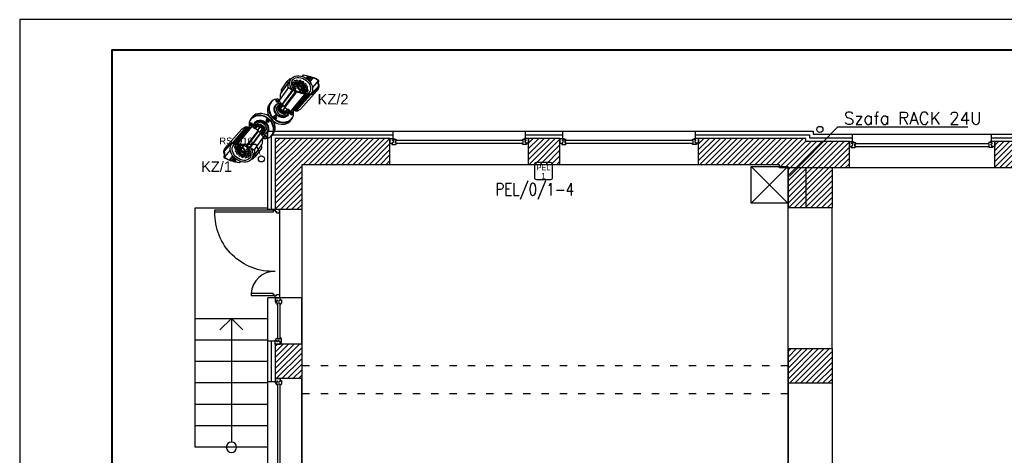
# Model space of a CAD drawing. Header units: millimetres. Extents: x 22250 to 51280, y -5012 to 7692.
# Tile 131 of 182: x 44484 to 46090, y 2975 to 3686. Entities that reach past the tile are written whole.
import ezdxf
from ezdxf import colors
from ezdxf.entities.mleader import LeaderData, LeaderLine
from ezdxf.enums import TextEntityAlignment as Align
from ezdxf.math import Vec2, Vec3

# ---------------------------------------------------------------- set-up
doc = ezdxf.new("R2010")
doc.units = ezdxf.units.MM
doc.linetypes.add('ACAD_ISO03W100', pattern=[30, 12, -18])
for name, color, linetype in [('00 CCTV IP - MIWI', 10, 'Continuous'), ('AA OPISY', 40, 'Continuous'), ('E_Elektryka', 1, 'Continuous'), ('E_Gniazda', 1, 'Continuous'), ('E_podklad', 252, 'Continuous'), ('el - r opisy', 100, 'Continuous'), ('IE_gniazda_PEL', 94, 'Continuous')]:
    doc.layers.add(name, color=color, linetype=linetype)
doc.layers.add('E_CCTV', color=3, linetype='Continuous', lineweight=40)
doc.styles.add('ARIAL', font='arial.ttf')
doc.styles.add('CP_TXTCON', font='ROMANS.SHX', dxfattribs={"width": 0.8})
doc.styles.get("Standard").update_dxf_attribs({"font": 'arial.ttf'})
doc.linetypes.add('BATTING', pattern='A,0.0001,-0.1,[134,ltypeshp.shx,S=0.1,R=0,X=-0.1,Y=0],-0.2,[134,ltypeshp.shx,S=0.1,R=180,X=0.1,Y=0],-0.1', length=0.4001)

# ---------------------------------------------------------------- blocks, each defined once
blk = doc.blocks.new('*U200')
at = {"color": 144}
for p, q in [((-37, 0), (-37, -8)), ((-37, 0), (-30.3, 0)), ((-37, 0), (-37, -8)), ((-30.3, 0), (-29.7, -1.6)), ((193.3, 0), (192.7, -1.6)), ((200, 0), (193.3, 0)), ((200, 0), (200, -8)), ((-37, -8), (-33.8, -8)), ((-33.8, -8), (-33.8, -9.9)), ((-33.8, -8), (-32.4, -8)), ((-33.8, -9.9), (-27.9, -9.9)), ((-32.8, -2.4), (-29.7, -1.6)), ((-32.8, -3.7), (-32.8, -2.4)), ((-31.4, -3.7), (-32.8, -3.7)), ((-32.4, -8), (-32.4, -6.1)), ((-32.4, -6.1), (-31.4, -6.1)), ((-31.4, -6.1), (-31.4, -3.7)), ((-29.7, -1.6), (-28.9, -1.6)), ((-28.9, -1.6), (-29, -1)), ((-28.2, -8), (-28.2, -3.7)), ((-28.2, -3.7), (-26.6, -3.7)), ((-26.7, -8), (-28.2, -8)), ((-26.7, -9), (-26.7, -8)), ((191.2, -3.7), (189.6, -3.7)), ((189.7, -9), (189.7, -8)), ((189.7, -8), (191.2, -8)), ((196.8, -9.9), (190.9, -9.9)), ((191.2, -8), (191.2, -3.7)), ((191.9, -1.6), (192, -1)), ((192.7, -1.6), (191.9, -1.6)), ((195.8, -2.4), (192.7, -1.6)), ((194.4, -6.1), (194.4, -3.7)), ((194.4, -3.7), (195.8, -3.7)), ((195.4, -6.1), (194.4, -6.1)), ((195.4, -8), (195.4, -6.1)), ((196.8, -8), (195.4, -8)), ((195.8, -3.7), (195.8, -2.4)), ((200, -8), (196.8, -8)), ((196.8, -8), (196.8, -9.9))]:
    blk.add_line(p, q, dxfattribs=at)
blk.add_lwpolyline([(-28.2, -3.7), (191.2, -3.7), (191.2, -8), (-28.2, -8)], close=True, dxfattribs=at)
for centre, radius, start, end in [((-29.1, -3.5), 2.51, 356.8105, 86.8105), ((-28, -8.4), 1.5, 273.3553, 335.6854), ((192.1, -3.5), 2.51, 93.1895, 183.1895), ((191, -8.4), 1.5, 204.3146, 266.6447)]:
    blk.add_arc(centre, radius, start, end, dxfattribs=at)
blk = doc.blocks.new('*U201')
at = {"color": 144}
for p, q in [((-26, 0), (-26, -8)), ((-26, 0), (-19.4, 0)), ((-26, 0), (-26, -8)), ((-19.4, 0), (-18.8, -1.6)), ((193.3, 0), (192.7, -1.6)), ((200, 0), (193.3, 0)), ((200, 0), (200, -8)), ((-26, -8), (-22.8, -8)), ((-22.8, -8), (-22.8, -9.9)), ((-22.8, -8), (-21.4, -8)), ((-22.8, -9.9), (-17, -9.9)), ((-21.8, -2.4), (-18.8, -1.6)), ((-21.8, -3.7), (-21.8, -2.4)), ((-20.4, -3.7), (-21.8, -3.7)), ((-21.4, -8), (-21.4, -6.1)), ((-21.4, -6.1), (-20.4, -6.1)), ((-20.4, -6.1), (-20.4, -3.7)), ((-18.8, -1.6), (-17.9, -1.6)), ((-17.9, -1.6), (-18, -1)), ((-17.3, -8), (-17.3, -3.7)), ((-17.3, -3.7), (-15.7, -3.7)), ((-15.7, -8), (-17.3, -8)), ((-15.7, -9), (-15.7, -8)), ((191.2, -3.7), (189.6, -3.7)), ((189.7, -9), (189.7, -8)), ((189.7, -8), (191.2, -8)), ((196.8, -9.9), (190.9, -9.9)), ((191.2, -8), (191.2, -3.7)), ((191.9, -1.6), (192, -1)), ((192.7, -1.6), (191.9, -1.6)), ((195.8, -2.4), (192.7, -1.6)), ((194.4, -6.1), (194.4, -3.7)), ((194.4, -3.7), (195.8, -3.7)), ((195.4, -6.1), (194.4, -6.1)), ((195.4, -8), (195.4, -6.1)), ((196.8, -8), (195.4, -8)), ((195.8, -3.7), (195.8, -2.4)), ((200, -8), (196.8, -8)), ((196.8, -8), (196.8, -9.9))]:
    blk.add_line(p, q, dxfattribs=at)
blk.add_lwpolyline([(-17.3, -3.7), (191.2, -3.7), (191.2, -8), (-17.3, -8)], close=True, dxfattribs=at)
for centre, radius, start, end in [((-18.2, -3.5), 2.51, 356.8105, 86.8105), ((-17.1, -8.4), 1.5, 273.3553, 335.6854), ((192.1, -3.5), 2.51, 93.1895, 183.1895), ((191, -8.4), 1.5, 204.3146, 266.6447)]:
    blk.add_arc(centre, radius, start, end, dxfattribs=at)
blk = doc.blocks.new('*U202')
at = {"color": 144}
for p, q in [((-26, 0), (-26, -8)), ((-26, 0), (-19.3, 0)), ((-26, 0), (-26, -8)), ((-19.3, 0), (-18.7, -1.6)), ((193.3, 0), (192.7, -1.6)), ((200, 0), (193.3, 0)), ((200, 0), (200, -8)), ((-26, -8), (-22.8, -8)), ((-22.8, -8), (-22.8, -9.9)), ((-22.8, -8), (-21.4, -8)), ((-22.8, -9.9), (-16.9, -9.9)), ((-21.8, -2.4), (-18.7, -1.6)), ((-21.8, -3.7), (-21.8, -2.4)), ((-20.4, -3.7), (-21.8, -3.7)), ((-21.4, -8), (-21.4, -6.1)), ((-21.4, -6.1), (-20.4, -6.1)), ((-20.4, -6.1), (-20.4, -3.7)), ((-18.7, -1.6), (-17.9, -1.6)), ((-17.9, -1.6), (-18, -1)), ((-17.2, -8), (-17.2, -3.7)), ((-17.2, -3.7), (-15.6, -3.7)), ((-15.7, -8), (-17.2, -8)), ((-15.7, -9), (-15.7, -8)), ((191.2, -3.7), (189.6, -3.7)), ((189.7, -9), (189.7, -8)), ((189.7, -8), (191.2, -8)), ((196.8, -9.9), (190.9, -9.9)), ((191.2, -8), (191.2, -3.7)), ((191.9, -1.6), (192, -1)), ((192.7, -1.6), (191.9, -1.6)), ((195.8, -2.4), (192.7, -1.6)), ((194.4, -6.1), (194.4, -3.7)), ((194.4, -3.7), (195.8, -3.7)), ((195.4, -6.1), (194.4, -6.1)), ((195.4, -8), (195.4, -6.1)), ((196.8, -8), (195.4, -8)), ((195.8, -3.7), (195.8, -2.4)), ((200, -8), (196.8, -8)), ((196.8, -8), (196.8, -9.9))]:
    blk.add_line(p, q, dxfattribs=at)
blk.add_lwpolyline([(-17.2, -3.7), (191.2, -3.7), (191.2, -8), (-17.2, -8)], close=True, dxfattribs=at)
for centre, radius, start, end in [((-18.1, -3.5), 2.51, 356.8105, 86.8105), ((-17, -8.4), 1.5, 273.3553, 335.6854), ((192.1, -3.5), 2.51, 93.1895, 183.1895), ((191, -8.4), 1.5, 204.3146, 266.6447)]:
    blk.add_arc(centre, radius, start, end, dxfattribs=at)
blk = doc.blocks.new('*U204')
at = {"color": 144}
for p, q in [((118, 0), (118, -8)), ((118, 0), (124.7, 0)), ((118, 0), (118, -8)), ((124.7, 0), (125.3, -1.6)), ((187.3, 0), (186.7, -1.6)), ((194, 0), (187.3, 0)), ((194, 0), (194, -8)), ((118, -8), (121.2, -8)), ((121.2, -8), (121.2, -9.9)), ((121.2, -8), (122.6, -8)), ((121.2, -9.9), (127.1, -9.9)), ((122.2, -2.4), (125.3, -1.6)), ((122.2, -3.7), (122.2, -2.4)), ((123.6, -3.7), (122.2, -3.7)), ((122.6, -8), (122.6, -6.1)), ((122.6, -6.1), (123.6, -6.1)), ((123.6, -6.1), (123.6, -3.7)), ((125.3, -1.6), (126.1, -1.6)), ((126.1, -1.6), (126, -1)), ((126.8, -8), (126.8, -3.7)), ((126.8, -3.7), (128.4, -3.7)), ((128.3, -8), (126.8, -8)), ((128.3, -9), (128.3, -8)), ((185.2, -3.7), (183.6, -3.7)), ((183.7, -9), (183.7, -8)), ((183.7, -8), (185.2, -8)), ((190.8, -9.9), (184.9, -9.9)), ((185.2, -8), (185.2, -3.7)), ((185.9, -1.6), (186, -1)), ((186.7, -1.6), (185.9, -1.6)), ((189.8, -2.4), (186.7, -1.6)), ((188.4, -6.1), (188.4, -3.7)), ((188.4, -3.7), (189.8, -3.7)), ((189.4, -6.1), (188.4, -6.1)), ((189.4, -8), (189.4, -6.1)), ((190.8, -8), (189.4, -8)), ((189.8, -3.7), (189.8, -2.4)), ((194, -8), (190.8, -8)), ((190.8, -8), (190.8, -9.9))]:
    blk.add_line(p, q, dxfattribs=at)
blk.add_lwpolyline([(126.8, -3.7), (185.2, -3.7), (185.2, -8), (126.8, -8)], close=True, dxfattribs=at)
for centre, radius, start, end in [((125.9, -3.5), 2.51, 356.8105, 86.8105), ((127, -8.4), 1.5, 273.3553, 335.6854), ((186.1, -3.5), 2.51, 93.1895, 183.1895), ((185, -8.4), 1.5, 204.3146, 266.6447)]:
    blk.add_arc(centre, radius, start, end, dxfattribs=at)
blk = doc.blocks.new('*U205')
at = {"color": 144}
for p, q in [((-26, 0), (-26, -8)), ((-26, 0), (-19.3, 0)), ((-26, 0), (-26, -8)), ((-19.3, 0), (-18.7, -1.6)), ((199.3, 0), (198.7, -1.6)), ((206, 0), (199.3, 0)), ((206, 0), (206, -8)), ((-26, -8), (-22.8, -8)), ((-22.8, -8), (-22.8, -9.9)), ((-22.8, -8), (-21.4, -8)), ((-22.8, -9.9), (-16.9, -9.9)), ((-21.8, -2.4), (-18.7, -1.6)), ((-21.8, -3.7), (-21.8, -2.4)), ((-20.4, -3.7), (-21.8, -3.7)), ((-21.4, -8), (-21.4, -6.1)), ((-21.4, -6.1), (-20.4, -6.1)), ((-20.4, -6.1), (-20.4, -3.7)), ((-18.7, -1.6), (-17.9, -1.6)), ((-17.9, -1.6), (-18, -1)), ((-17.2, -8), (-17.2, -3.7)), ((-17.2, -3.7), (-15.6, -3.7)), ((-15.7, -8), (-17.2, -8)), ((-15.7, -9), (-15.7, -8)), ((197.2, -3.7), (195.6, -3.7)), ((195.7, -9), (195.7, -8)), ((195.7, -8), (197.2, -8)), ((202.8, -9.9), (196.9, -9.9)), ((197.2, -8), (197.2, -3.7)), ((197.9, -1.6), (198, -1)), ((198.7, -1.6), (197.9, -1.6)), ((201.8, -2.4), (198.7, -1.6)), ((200.4, -6.1), (200.4, -3.7)), ((200.4, -3.7), (201.8, -3.7)), ((201.4, -6.1), (200.4, -6.1)), ((201.4, -8), (201.4, -6.1)), ((202.8, -8), (201.4, -8)), ((201.8, -3.7), (201.8, -2.4)), ((206, -8), (202.8, -8)), ((202.8, -8), (202.8, -9.9))]:
    blk.add_line(p, q, dxfattribs=at)
blk.add_lwpolyline([(-17.2, -3.7), (197.2, -3.7), (197.2, -8), (-17.2, -8)], close=True, dxfattribs=at)
for centre, radius, start, end in [((-18.1, -3.5), 2.51, 356.8105, 86.8105), ((-17, -8.4), 1.5, 273.3553, 335.6854), ((198.1, -3.5), 2.51, 93.1895, 183.1895), ((197, -8.4), 1.5, 204.3146, 266.6447)]:
    blk.add_arc(centre, radius, start, end, dxfattribs=at)
blk = doc.blocks.new('*U212')
at = {"layer": 'AA OPISY'}
for q in [(46.5, 18.8), (-136.6, 0), (46.5, -18.8)]:
    blk.add_line((65, 0), q, dxfattribs=at)
blk.add_circle((-145, 0), 8.43, dxfattribs=at)
blk = doc.blocks.new('*U968')
blk.add_lwpolyline([(-71, 0), (0, 0), (0, 42), (-71, 42)], close=True)
at = {"lineweight": 40}
blk.add_lwpolyline([(-68, 1), (-1, 1), (-1, 41), (-68, 41)], close=True, dxfattribs=at)
blk = doc.blocks.new('PEL 1')
at = {"lineweight": 25}
blk.add_lwpolyline([(-17.5, 45), (17.5, 45, -0.414214), (22.5, 40), (22.5, 5, -0.414214), (17.5, 0), (-17.5, 0, -0.414214), (-22.5, 5), (-22.5, 40, -0.414214)], format="xyb", close=True, dxfattribs=at)
at = {"style": 'ARIAL', "width": 0.8}
for s, p in [('PEL', (0, 24.1)), ('1', (0, 2.8))]:
    blk.add_text(s, height=15, dxfattribs=at).set_placement(p, align=Align.CENTER)
blk = doc.blocks.new('Bullet IP')
at = {"layer": '00 CCTV IP - MIWI', "color": 94}
for p, q in [((-2149.24, 152.31), (-2147.96, 154.03)), ((-2147.96, 154.03), (-2147.03, 154.98)), ((-2146.9, 153.63), (-2147.42, 152.93)), ((-2147.03, 154.98), (-2145.87, 155.78)), ((-2146.41, 154.21), (-2146.9, 153.63)), ((-2146.75, 152.94), (-2145.88, 153.9)), ((-2145.7, 154.85), (-2146.41, 154.21)), ((-2145.88, 153.9), (-2144.92, 154.75)), ((-2145.87, 155.78), (-2144.69, 156.37)), ((-2145.29, 155.16), (-2145.7, 154.85)), ((-2144.87, 155.47), (-2145.29, 155.16)), ((-2144.92, 154.75), (-2143.8, 155.44)), ((-2144.38, 155.8), (-2144.87, 155.47)), ((-2144.69, 156.37), (-2143.51, 156.72)), ((-2143.77, 156.06), (-2144.38, 155.8)), ((-2143.8, 155.44), (-2142.68, 155.87)), ((-2143.08, 156.31), (-2143.77, 156.06)), ((-2143.51, 156.72), (-2142.08, 156.79)), ((-2142.36, 156.45), (-2143.08, 156.31)), ((-2142.68, 155.87), (-2141.41, 156.11)), ((-2141.62, 156.48), (-2142.36, 156.45)), ((-2142.08, 156.79), (-2140.75, 156.68)), ((-2140.8, 156.48), (-2141.62, 156.48)), ((-2141.41, 156.11), (-2140.38, 156.19)), ((-2140.07, 156.44), (-2140.8, 156.48)), ((-2140.75, 156.68), (-2139.46, 156.45)), ((-2140.38, 156.19), (-2139.23, 156.16)), ((-2139.14, 156.31), (-2140.07, 156.44)), ((-2139.46, 156.45), (-2138.35, 156.04)), ((-2139.23, 156.16), (-2138.45, 155.99)), ((-2138.45, 155.99), (-2137.94, 155.8)), ((-2138.35, 156.04), (-2137.47, 155.57)), ((-2137.47, 155.57), (-2136.71, 154.98)), ((-2136.71, 154.98), (-2136.06, 154.33)), ((-2136.06, 154.33), (-2135.62, 153.79)), ((-2135.62, 153.79), (-2135.29, 153.27)), ((-2135.29, 153.27), (-2135.09, 152.91)), ((-2134.51, 153.45), (-2134.68, 153.17)), ((-2134.3, 153.64), (-2134.51, 153.45)), ((-2119.3, 151.77), (-2134.51, 153.45)), ((-2134.24, 153.89), (-2134.3, 153.64)), ((-2118.95, 151.96), (-2134.3, 153.64)), ((-2134.02, 154.06), (-2134.24, 153.89)), ((-2134.24, 153.89), (-2118.89, 152.29)), ((-2134.02, 154.06), (-2133.77, 154.53)), ((-2134.02, 154.06), (-2118.61, 152.48)), ((-2133.77, 154.53), (-2132.97, 154.98)), ((-2118.6, 153.05), (-2133.77, 154.53)), ((-2132.97, 154.98), (-2132.07, 155.27)), ((-2132.07, 155.27), (-2130.21, 155.68)), ((-2113.26, 154.19), (-2130.21, 155.68)), ((-2118.6, 153.04), (-2117.86, 153.41)), ((-2117.86, 153.41), (-2116.88, 153.76)), ((-2117.19, 153.15), (-2115.51, 153.67)), ((-2116.88, 153.76), (-2115.84, 154.04)), ((-2116.47, 153.38), (-2115.13, 153.33)), ((-2115.84, 154.04), (-2114.75, 154.21)), ((-2115.51, 153.66), (-2115.15, 153.7)), ((-2115.16, 153.33), (-2112.76, 153.36)), ((-2115.15, 153.33), (-2115.15, 153.71)), ((-2114.75, 154.21), (-2113.97, 154.23)), ((-2113.97, 154.23), (-2112.81, 154.16)), ((-2112.81, 154.16), (-2112.05, 154.02)), ((-2112.76, 153.36), (-2112.74, 153.59)), ((-2112.74, 153.59), (-2112.42, 153.59)), ((-2112.42, 153.59), (-2112.25, 153.58)), ((-2112.23, 153.56), (-2111.43, 153.36)), ((-2112.05, 154.02), (-2111.37, 153.79)), ((-2111.43, 153.36), (-2110.53, 152.91)), ((-2111.37, 153.79), (-2110.59, 153.4)), ((-2110.59, 153.4), (-2110.06, 153.09)), ((-2150.61, 146.97), (-2150.54, 148.34)), ((-2150.46, 145.17), (-2150.61, 146.97)), ((-2150.54, 148.34), (-2150.26, 149.64)), ((-2150.26, 149.64), (-2149.95, 150.8)), ((-2149.95, 150.8), (-2149.24, 152.31)), ((-2149.12, 147.34), (-2149.13, 146.67)), ((-2149.13, 146.67), (-2149.09, 145.83)), ((-2149.08, 147.82), (-2149.12, 147.34)), ((-2149.05, 148.28), (-2149.08, 147.82)), ((-2148.98, 148.8), (-2149.05, 148.28)), ((-2148.9, 149.27), (-2148.98, 148.8)), ((-2148.81, 149.77), (-2148.9, 149.27)), ((-2148.69, 150.25), (-2148.81, 149.77)), ((-2148.79, 146.41), (-2148.77, 147.82)), ((-2148.72, 145.07), (-2148.79, 146.41)), ((-2148.77, 147.82), (-2148.57, 148.99)), ((-2148.54, 150.73), (-2148.69, 150.25)), ((-2148.57, 148.99), (-2148.28, 150.15)), ((-2148.36, 151.18), (-2148.54, 150.73)), ((-2148.16, 151.7), (-2148.36, 151.18)), ((-2148.28, 150.15), (-2147.54, 151.78)), ((-2147.82, 152.32), (-2148.16, 151.7)), ((-2147.42, 152.93), (-2147.82, 152.32)), ((-2147.54, 151.78), (-2146.75, 152.94)), ((-2144.11, 146.74), (-2144.08, 147.78)), ((-2143.93, 145.67), (-2144.11, 146.74)), ((-2144.08, 147.78), (-2143.82, 148.7)), ((-2143.82, 148.7), (-2143.47, 149.35)), ((-2143.47, 149.35), (-2142.95, 150.01)), ((-2142.95, 150.01), (-2142.41, 150.44)), ((-2142.12, 146.56), (-2142.73, 146.59)), ((-2142.51, 146.67), (-2142.72, 146.6)), ((-2142.71, 146.93), (-2142.09, 146.89)), ((-2142.43, 147.27), (-2142.7, 147.23)), ((-2142.09, 147.17), (-2142.7, 147.23)), ((-2142.7, 146.93), (-2142.51, 146.85)), ((-2142.63, 147.63), (-2142.02, 147.57)), ((-2142.63, 147.63), (-2142.41, 147.47)), ((-2142.51, 146.85), (-2142.51, 146.67)), ((-2142.51, 146.85), (-2141.9, 146.81)), ((-2142.51, 146.67), (-2141.9, 146.63)), ((-2142.41, 147.47), (-2142.43, 147.26)), ((-2142.43, 147.27), (-2141.81, 147.21)), ((-2142.41, 150.44), (-2141.86, 150.7)), ((-2142.41, 147.47), (-2141.8, 147.4)), ((-2141.9, 146.63), (-2142.12, 146.56)), ((-2141.81, 147.21), (-2142.09, 147.16)), ((-2142.09, 146.89), (-2141.9, 146.81)), ((-2142.02, 147.57), (-2141.8, 147.4)), ((-2141.9, 146.81), (-2141.9, 146.63)), ((-2141.86, 150.7), (-2141.28, 150.81)), ((-2141.8, 147.4), (-2141.82, 147.2)), ((-2141.28, 150.81), (-2140.6, 150.79)), ((-2141.19, 150.15), (-2140.51, 150.07)), ((-2140.26, 150.25), (-2140.96, 150.33)), ((-2140.95, 150.33), (-2140.84, 150.12)), ((-2140.81, 147.78), (-2140.47, 147.85)), ((-2140.81, 145.76), (-2140.81, 147.76)), ((-2140.81, 147.76), (-2137.76, 147.37)), ((-2140.74, 150.46), (-2140.02, 150.38)), ((-2140.6, 150.79), (-2140.01, 150.7)), ((-2140.2, 150.04), (-2140.55, 150.08)), ((-2140.51, 150.07), (-2140.41, 149.87)), ((-2140.47, 147.85), (-2137.69, 147.57)), ((-2140.46, 150.6), (-2140.39, 150.42)), ((-2139.73, 150.51), (-2140.46, 150.59)), ((-2140.45, 147.86), (-2140.33, 148.17)), ((-2140.41, 149.87), (-2140.19, 150.04)), ((-2140.33, 148.17), (-2140.16, 148.47)), ((-2140.19, 150.04), (-2140.26, 150.25)), ((-2140.2, 150.68), (-2139.47, 150.61)), ((-2140.16, 148.47), (-2139.93, 148.77)), ((-2139.2, 150.65), (-2140.03, 150.74)), ((-2140.02, 150.74), (-2140.01, 150.66)), ((-2140.02, 150.38), (-2139.93, 150.17)), ((-2139.71, 150.28), (-2139.99, 150.31)), ((-2139.93, 150.17), (-2139.71, 150.28)), ((-2139.93, 148.77), (-2139.68, 148.98)), ((-2138.98, 150.67), (-2139.87, 150.77)), ((-2139.71, 150.28), (-2139.73, 150.51)), ((-2139.68, 150.79), (-2139.69, 150.75)), ((-2139.68, 148.98), (-2139.39, 149.19)), ((-2139.67, 150.79), (-2138.67, 150.69)), ((-2139.47, 150.61), (-2139.42, 150.43)), ((-2139.21, 150.47), (-2139.44, 150.49)), ((-2139.42, 150.43), (-2139.21, 150.47)), ((-2139.39, 149.19), (-2139.08, 149.32)), ((-2139.21, 150.47), (-2139.2, 150.65)), ((-2139.08, 149.32), (-2138.97, 149.36)), ((-2138.98, 150.67), (-2138.94, 150.51)), ((-2138.97, 149.36), (-2138.59, 149.42)), ((-2138.68, 150.5), (-2138.95, 150.53)), ((-2138.94, 150.51), (-2138.68, 150.51)), ((-2138.68, 150.51), (-2138.66, 150.67)), ((-2138.59, 149.42), (-2138.31, 149.43)), ((-2138.31, 149.42), (-2137.37, 149.3)), ((-2137.83, 146.59), (-2137.71, 146.88)), ((-2137.83, 146.17), (-2137.83, 146.59)), ((-2137.83, 146.59), (-2124.48, 144.37)), ((-2137.76, 146.89), (-2137.56, 148.37)), ((-2124.26, 144.73), (-2137.76, 146.89)), ((-2137.56, 148.37), (-2137.37, 149.3)), ((-2137.37, 149.3), (-2137.3, 149.54)), ((-2136.97, 150.68), (-2137.3, 149.54)), ((-2136.97, 150.68), (-2136.68, 151.5)), ((-2136.68, 151.5), (-2136.39, 152.06)), ((-2135.94, 152.22), (-2136.39, 152.06)), ((-2136.39, 152.06), (-2121.25, 150.21)), ((-2135.86, 152.37), (-2135.94, 152.22)), ((-2120.63, 150.41), (-2135.94, 152.22)), ((-2135.48, 152.47), (-2135.86, 152.37)), ((-2120.56, 150.55), (-2135.86, 152.37)), ((-2135.41, 152.64), (-2135.48, 152.47)), ((-2120.15, 150.66), (-2135.48, 152.47)), ((-2135.04, 152.77), (-2135.41, 152.64)), ((-2120.15, 150.9), (-2135.41, 152.64)), ((-2134.9, 153.01), (-2135.04, 152.77)), ((-2119.64, 151.04), (-2135.04, 152.77)), ((-2134.68, 153.17), (-2134.9, 153.01)), ((-2119.66, 151.29), (-2134.9, 153.01)), ((-2119.31, 151.47), (-2134.68, 153.17)), ((-2124.26, 144.73), (-2123.23, 146.53)), ((-2123.23, 146.53), (-2122.51, 147.7)), ((-2123.14, 146.02), (-2122.6, 146.89)), ((-2122.6, 146.89), (-2121.94, 147.81)), ((-2122.51, 147.7), (-2121.65, 148.82)), ((-2120.59, 147.44), (-2122.07, 147.6)), ((-2121.94, 147.81), (-2121.48, 148.46)), ((-2121.65, 148.82), (-2121.44, 149.61)), ((-2121.48, 148.46), (-2120.95, 149.4)), ((-2121.44, 149.61), (-2121.25, 150.21)), ((-2120.48, 148.52), (-2121.38, 148.62)), ((-2121.25, 150.21), (-2120.63, 150.41)), ((-2119.03, 148.69), (-2121.21, 148.93)), ((-2121.01, 149.75), (-2119.95, 150.47)), ((-2120.95, 149.4), (-2121.01, 149.75)), ((-2119.43, 149.19), (-2120.98, 149.36)), ((-2118.89, 152.3), (-2120.68, 152.49)), ((-2120.63, 150.41), (-2120.56, 150.55)), ((-2120.56, 150.55), (-2120.15, 150.66)), ((-2119.15, 147.61), (-2120.16, 147.72)), ((-2120.15, 150.9), (-2119.64, 151.04)), ((-2120.15, 150.66), (-2120.15, 150.9)), ((-2119.95, 150.47), (-2119.16, 151.19)), ((-2119.38, 150.66), (-2119.7, 150.69)), ((-2119.66, 151.29), (-2119.31, 151.47)), ((-2119.64, 151.04), (-2119.66, 151.29)), ((-2119.31, 151.47), (-2119.3, 151.77)), ((-2119.3, 151.77), (-2118.95, 151.96)), ((-2119.16, 151.19), (-2118.61, 151.88)), ((-2118.95, 151.96), (-2118.89, 152.29)), ((-2118.89, 152.29), (-2118.61, 152.48)), ((-2117.8, 149.94), (-2118.79, 150.04)), ((-2117.88, 148.46), (-2118.77, 148.55)), ((-2116.77, 147.97), (-2118.62, 148.17)), ((-2118.61, 152.48), (-2118.6, 153.05)), ((-2118.61, 151.88), (-2118.26, 152.56)), ((-2118.26, 152.56), (-2118.17, 152.76)), ((-2118.17, 152.76), (-2117.19, 153.15)), ((-2116.84, 146.41), (-2117.44, 146.48)), ((-2110, 152.65), (-2116.87, 153.23)), ((-2114.13, 150.42), (-2107.73, 149.8)), ((-2110.53, 152.91), (-2110.08, 152.67)), ((-2110.08, 152.67), (-2109.98, 152.53)), ((-2110.06, 153.09), (-2109.6, 152.76)), ((-2109.98, 152.53), (-2109.67, 151.84)), ((-2109.67, 151.84), (-2109.25, 151.14)), ((-2109.6, 152.76), (-2109.39, 152.26)), ((-2109.39, 152.26), (-2109.18, 151.76)), ((-2109.25, 151.14), (-2108.8, 150.66)), ((-2109.18, 151.76), (-2108.96, 151.38)), ((-2108.54, 146.65), (-2108.99, 145.6)), ((-2108.96, 151.38), (-2108.62, 150.98)), ((-2108.8, 150.66), (-2108.35, 150.28)), ((-2108.62, 150.98), (-2108.28, 150.64)), ((-2108, 147.95), (-2108.54, 146.65)), ((-2108.48, 145.75), (-2107.99, 146.97)), ((-2108.35, 150.28), (-2107.84, 149.9)), ((-2108.28, 150.64), (-2107.83, 150.33)), ((-2107.72, 149.03), (-2108, 147.95)), ((-2107.99, 146.97), (-2107.49, 148.37)), ((-2107.84, 149.9), (-2107.73, 149.8)), ((-2107.83, 150.33), (-2107.5, 150.01)), ((-2107.74, 149.8), (-2107.72, 149.03)), ((-2107.5, 150.01), (-2107.43, 149.85)), ((-2107.49, 148.37), (-2107.31, 149.12)), ((-2107.43, 149.85), (-2107.38, 149.36)), ((-2107.31, 149.12), (-2107.37, 149.37)), ((-2150.04, 143.63), (-2150.46, 145.17)), ((-2149.44, 142.07), (-2150.04, 143.63)), ((-2148.59, 140.67), (-2149.44, 142.07)), ((-2149.09, 145.83), (-2148.98, 144.91)), ((-2148.98, 144.91), (-2148.83, 144.15)), ((-2148.83, 144.15), (-2148.7, 143.67)), ((-2148.4, 143.61), (-2148.72, 145.07)), ((-2148.7, 143.67), (-2148.5, 143.12)), ((-2147.51, 139.54), (-2148.59, 140.67)), ((-2148.5, 143.12), (-2148.27, 142.55)), ((-2147.81, 142.17), (-2148.4, 143.61)), ((-2148.27, 142.55), (-2147.95, 141.9)), ((-2147.95, 141.9), (-2147.56, 141.27)), ((-2147.03, 140.82), (-2147.81, 142.17)), ((-2147.56, 141.27), (-2147.02, 140.48)), ((-2146.22, 138.66), (-2147.51, 139.54)), ((-2145.95, 139.62), (-2147.03, 140.82)), ((-2147.02, 140.48), (-2146.44, 139.8)), ((-2146.44, 139.8), (-2145.85, 139.23)), ((-2144.88, 138.72), (-2145.95, 139.62)), ((-2143.65, 144.82), (-2143.93, 145.67)), ((-2143.23, 144.1), (-2143.65, 144.82)), ((-2142.82, 143.67), (-2143.23, 144.1)), ((-2142.82, 143.67), (-2142.4, 143.36)), ((-2142.71, 146.24), (-2142.09, 146.23)), ((-2142.7, 146.24), (-2142.51, 146.17)), ((-2142.48, 145.98), (-2142.64, 145.87)), ((-2142.03, 145.86), (-2142.64, 145.85)), ((-2142.58, 145.54), (-2141.99, 145.56)), ((-2142.58, 145.54), (-2142.36, 145.51)), ((-2142.51, 146.17), (-2142.48, 145.98)), ((-2142.51, 146.17), (-2141.89, 146.16)), ((-2142.48, 145.98), (-2141.87, 145.97)), ((-2142.31, 145.35), (-2142.47, 145.19)), ((-2141.88, 145.21), (-2142.46, 145.19)), ((-2142.4, 143.36), (-2141.98, 143.17)), ((-2142.36, 145.51), (-2141.76, 145.53)), ((-2142.36, 145.51), (-2142.31, 145.35)), ((-2141.79, 144.92), (-2142.35, 144.88)), ((-2142.31, 145.35), (-2141.71, 145.36)), ((-2142.18, 144.55), (-2142.09, 144.72)), ((-2141.64, 144.63), (-2142.18, 144.55)), ((-2142.09, 144.72), (-2142.16, 144.89)), ((-2142.1, 144.73), (-2141.49, 144.79)), ((-2142.09, 146.23), (-2141.89, 146.16)), ((-2141.52, 144.4), (-2142.04, 144.32)), ((-2141.87, 145.97), (-2142.03, 145.86)), ((-2141.99, 145.56), (-2141.76, 145.53)), ((-2141.98, 143.17), (-2141.57, 143.09)), ((-2141.89, 146.16), (-2141.87, 145.97)), ((-2141.71, 145.36), (-2141.88, 145.21)), ((-2141.72, 144.22), (-2141.8, 144.35)), ((-2141.8, 144.04), (-2141.72, 144.21)), ((-2141.32, 144.13), (-2141.8, 144.02)), ((-2141.79, 144.94), (-2141.57, 144.96)), ((-2141.76, 145.53), (-2141.71, 145.36)), ((-2141.72, 144.21), (-2141.21, 144.31)), ((-2141.49, 144.8), (-2141.64, 144.63)), ((-2141.18, 143.89), (-2141.61, 143.81)), ((-2141.57, 144.96), (-2141.49, 144.8)), ((-2141.57, 143.09), (-2141.18, 143.04)), ((-2141.5, 144.41), (-2141.31, 144.44)), ((-2141.3, 143.78), (-2141.41, 143.85)), ((-2140.91, 143.63), (-2141.34, 143.56)), ((-2141.33, 143.57), (-2141.3, 143.78)), ((-2141.21, 144.31), (-2141.32, 144.13)), ((-2141.31, 144.44), (-2141.21, 144.31)), ((-2140.82, 143.87), (-2141.3, 143.78)), ((-2141.18, 143.04), (-2140.77, 143.04)), ((-2141.15, 143.9), (-2140.97, 144)), ((-2141.11, 143.4), (-2140.72, 143.47)), ((-2140.97, 144), (-2140.82, 143.87)), ((-2140.82, 143.87), (-2140.91, 143.63)), ((-2140.75, 143.4), (-2140.83, 143.44)), ((-2140.81, 145.74), (-2137.82, 145.33)), ((-2140.77, 143.04), (-2140.22, 143.07)), ((-2140.75, 143.41), (-2140.37, 143.47)), ((-2140.75, 143.2), (-2140.75, 143.41)), ((-2140.42, 143.24), (-2140.75, 143.2)), ((-2140.72, 143.47), (-2140.54, 143.59)), ((-2140.53, 145.41), (-2140.6, 145.71)), ((-2140.54, 143.59), (-2140.38, 143.48)), ((-2140.41, 145.11), (-2140.53, 145.41)), ((-2140.38, 143.48), (-2140.42, 143.24)), ((-2140.19, 144.8), (-2140.41, 145.11)), ((-2139.9, 144.53), (-2140.19, 144.8)), ((-2139.63, 144.41), (-2139.9, 144.53)), ((-2137.96, 144.17), (-2139.63, 144.41)), ((-2137.88, 143.9), (-2137.87, 144.34)), ((-2137.85, 142.64), (-2137.88, 143.9)), ((-2137.87, 144.34), (-2137.75, 144.55)), ((-2137.87, 144.34), (-2125.51, 142.12)), ((-2137.86, 145.57), (-2137.83, 146.17)), ((-2137.82, 144.57), (-2137.86, 145.57)), ((-2137.77, 142.28), (-2137.85, 142.64)), ((-2137.85, 138.96), (-2137.31, 139.47)), ((-2137.75, 144.55), (-2137.82, 144.57)), ((-2137.64, 141.57), (-2137.77, 142.28)), ((-2137.75, 144.55), (-2125.32, 142.41)), ((-2137.75, 144.55), (-2137.75, 144.55)), ((-2137.5, 140.91), (-2137.64, 141.57)), ((-2126.32, 138.81), (-2137.5, 140.91)), ((-2137.31, 139.47), (-2136.94, 139.95)), ((-2136.94, 139.95), (-2136.62, 140.52)), ((-2136.62, 140.52), (-2136.57, 140.65)), ((-2136.62, 140.52), (-2136.62, 140.52)), ((-2135.77, 140.6), (-2135.43, 140.07)), ((-2135.43, 140.07), (-2134.95, 139.47)), ((-2134.95, 139.47), (-2134.54, 139.06)), ((-2126.28, 139.47), (-2126.33, 138.99)), ((-2126.15, 140.19), (-2126.28, 139.47)), ((-2125.92, 140.98), (-2126.15, 140.19)), ((-2126.06, 138.89), (-2125.82, 140.36)), ((-2125.51, 142.12), (-2125.92, 140.98)), ((-2125.82, 140.36), (-2125.56, 141.22)), ((-2125.56, 141.22), (-2125.26, 142)), ((-2125.32, 142.41), (-2125.51, 142.12)), ((-2125.32, 142.62), (-2124.48, 144.37)), ((-2125.32, 142.41), (-2125.32, 142.62)), ((-2125.26, 142), (-2125.01, 141.94)), ((-2125.01, 141.94), (-2124.53, 142.93)), ((-2124.53, 142.93), (-2124.13, 143.41)), ((-2124.48, 144.37), (-2124.26, 144.73)), ((-2122.59, 142.71), (-2124.38, 142.9)), ((-2122.99, 141.28), (-2124.2, 141.41)), ((-2124.13, 143.41), (-2123.79, 143.69)), ((-2124.05, 144.01), (-2123.85, 144.44)), ((-2123.99, 143.93), (-2124.05, 144.01)), ((-2123.79, 143.69), (-2123.99, 143.93)), ((-2121.91, 140.12), (-2123.91, 140.34)), ((-2123.85, 144.44), (-2123.61, 144.8)), ((-2123.61, 145.26), (-2123.14, 146.02)), ((-2123.43, 145.06), (-2123.61, 145.26)), ((-2123.61, 144.8), (-2123.43, 145.06)), ((-2122.53, 145.95), (-2123.16, 146.02)), ((-2120.28, 139.65), (-2122.5, 139.89)), ((-2121.8, 141.56), (-2122.46, 141.63)), ((-2120.15, 139.56), (-2122.46, 139.8)), ((-2121.59, 139.5), (-2122.4, 139.59)), ((-2120.23, 140.89), (-2121.26, 141)), ((-2117.28, 140.52), (-2120, 140.82)), ((-2118.73, 140.34), (-2119.71, 140.44)), ((-2117.1, 142.05), (-2117.6, 142.1)), ((-2116.5, 142.43), (-2117.36, 142.52)), ((-2116.26, 146.12), (-2117.32, 146.23)), ((-2116.37, 144.7), (-2116.92, 144.76)), ((-2116.35, 143.97), (-2116.92, 144.03)), ((-2112.62, 139.37), (-2113.91, 139.5)), ((-2112.83, 139.52), (-2113.83, 139.64)), ((-2110.82, 142.23), (-2112.81, 139.54)), ((-2112.81, 139.54), (-2112.64, 139.38)), ((-2110.82, 142.25), (-2112.74, 142.48)), ((-2110.9, 142.52), (-2112.7, 142.73)), ((-2112.64, 139.38), (-2110.61, 142.15)), ((-2108.99, 145.6), (-2112.61, 146.13)), ((-2109.36, 145.38), (-2112.61, 145.84)), ((-2110.49, 143.88), (-2112.57, 144.18)), ((-2109.97, 144.31), (-2112.54, 144.71)), ((-2110.41, 143.47), (-2112.54, 143.78)), ((-2110.37, 143.43), (-2110.9, 142.52)), ((-2110.88, 142.52), (-2110.82, 142.25)), ((-2110.61, 142.15), (-2110.2, 142.81)), ((-2109.98, 144.31), (-2110.49, 143.88)), ((-2110.45, 143.86), (-2110.41, 143.47)), ((-2110.2, 142.81), (-2109.6, 143.78)), ((-2109.73, 144.66), (-2109.97, 144.31)), ((-2109.38, 145.39), (-2109.73, 144.66)), ((-2109.6, 143.78), (-2109.02, 144.82)), ((-2108.99, 145.6), (-2109.36, 145.38)), ((-2109.02, 144.82), (-2108.48, 145.75)), ((-2145.03, 138.19), (-2146.22, 138.66)), ((-2145.85, 139.23), (-2145.28, 138.81)), ((-2145.28, 138.81), (-2144.64, 138.43)), ((-2143.77, 137.82), (-2145.03, 138.19)), ((-2143.66, 138.11), (-2144.88, 138.72)), ((-2144.64, 138.43), (-2144.29, 138.28)), ((-2144.29, 138.28), (-2143.78, 138.08)), ((-2143.78, 138.08), (-2143.48, 138.02)), ((-2142.64, 137.63), (-2143.77, 137.82)), ((-2142.44, 137.84), (-2143.66, 138.11)), ((-2143.48, 138.02), (-2143.14, 137.96)), ((-2143.14, 137.96), (-2142.94, 137.94)), ((-2141.41, 137.68), (-2142.64, 137.63)), ((-2141.1, 137.72), (-2142.44, 137.84)), ((-2140.36, 137.78), (-2141.41, 137.68)), ((-2139.46, 138.08), (-2140.36, 137.78)), ((-2138.68, 138.45), (-2139.46, 138.08)), ((-2138.68, 138.45), (-2137.85, 138.96)), ((-2134.54, 139.06), (-2134.08, 138.6)), ((-2134.08, 138.6), (-2133.71, 138.31)), ((-2133.71, 138.31), (-2133.13, 138.09)), ((-2133.13, 138.09), (-2124.16, 136.3)), ((-2131.24, 136.22), (-2132.89, 138.02)), ((-2124.65, 134.84), (-2131.24, 136.22)), ((-2126.59, 138.49), (-2126.78, 138.83)), ((-2126.32, 138.13), (-2126.59, 138.49)), ((-2126.33, 138.99), (-2126.32, 138.81)), ((-2125.86, 137.55), (-2126.32, 138.13)), ((-2126.28, 138.83), (-2126.06, 138.89)), ((-2125.35, 137.03), (-2125.86, 137.55)), ((-2124.74, 136.61), (-2125.35, 137.03)), ((-2124.16, 136.3), (-2124.74, 136.61)), ((-2124.15, 136.26), (-2124.65, 134.84)), ((-2124.64, 134.84), (-2121.01, 134.91)), ((-2124.12, 136.25), (-2120.65, 135.47)), ((-2121.79, 137.99), (-2122.6, 138.07)), ((-2121.01, 134.91), (-2120.66, 135.46)), ((-2118.89, 138.75), (-2119.54, 138.83))]:
    blk.add_line(p, q, dxfattribs=at)
for centre, radius, start, end in [((-2138.47, 153.62), 0.797, 293.4314, 58.45933), ((-2138.36, 153.52), 1.04, 294.4795, 63.65657), ((-2148.8, 147.6), 0.848, 290.53227, 61.5514), ((-2148.58, 147.51), 1.14, 290.81385, 67.55951), ((-2121.09, 144.31), 2.37, 284.74964, 67.54197), ((-2139.71, 140.3), 1.2, 297.42169, 45.8788), ((-2121.1, 144.4), 1.36, 265.68836, 81.62561), ((-2120.9, 144.4), 1.63, 263.91117, 83.7266)]:
    blk.add_arc(centre, radius, start, end, dxfattribs=at)
for centre, major_axis, ratio in [((-2137.34, 153.54), (-0.11, -1.19), 0.784325), ((-2147.65, 147.51), (-0.02, -1.23), 0.847652), ((-2119.39, 144.23), (-0.38, -3.31), 0.74562), ((-2119.39, 144.26), (-0.31, -2.88), 0.726542), ((-2119.57, 144.23), (-0.28, -2.48), 0.713561), ((-2120.56, 147.98), (-0.042, -0.541), 0.85945), ((-2119.4, 149.92), (-0.042, -0.736), 0.846773), ((-2119.09, 148.15), (-0.042, -0.541), 0.85945), ((-2117.85, 149.2), (-0.021, -0.743), 0.809279), ((-2116.79, 147.18), (-0.081, -0.772), 0.800694), ((-2138.52, 140.11), (-0.15, -1.15), 0.834582), ((-2122.95, 142.02), (-0.014, -0.735), 0.791879), ((-2121.86, 140.84), (-0.011, -0.727), 0.851766), ((-2121.74, 138.75), (-0.026, -0.768), 0.901173), ((-2120.22, 138.79), (-0.04, -0.777), 0.88997), ((-2120.29, 140.28), (-0.069, -0.611), 0.978728), ((-2118.83, 139.54), (-0.057, -0.794), 0.831346), ((-2117.2, 141.28), (-0.09, -0.76), 0.788947), ((-2116.46, 143.2), (-0.102, -0.772), 0.758429), ((-2116.35, 145.41), (-0.132, -0.701), 0.901896)]:
    blk.add_ellipse(centre, major_axis=major_axis, ratio=ratio, dxfattribs=at)
for centre, major_axis, ratio, start_param, end_param in [((-2140.99, 147.1), (0.44, 5.66), 0.853649, 5.418432, 10.218439), ((-2140.81, 146.93), (0.33, 5.14), 0.848551, -0.89036, 3.956848), ((-2139.59, 146.91), (-0.45, -3.88), 0.79856, 4.723449, 4.797696), ((-2139.59, 146.91), (-0.45, -3.88), 0.79856, 4.886674, 4.978724), ((-2139.59, 146.91), (-0.45, -3.88), 0.79856, 3.820745, 4.619138), ((-2138.91, 146.76), (-0.33, -3.91), 0.81537, 4.832311, 4.917348), ((-2138.91, 146.76), (-0.33, -3.91), 0.81537, 4.677569, 4.746302), ((-2138.91, 146.76), (-0.33, -3.91), 0.81537, 3.769187, 4.573648), ((-2139.07, 146.84), (-0.56, -2.92), 0.762481, 2.725616, 6.900855), ((-2138.97, 146.79), (-0.55, -2.9), 0.731919, 2.762615, 6.903664), ((-2139.59, 146.91), (-0.45, -3.88), 0.79856, 3.659639, 3.735243), ((-2139.59, 146.91), (-0.45, -3.88), 0.79856, 3.480811, 3.566411), ((-2138.91, 146.76), (-0.33, -3.91), 0.81537, 3.605107, 3.678982), ((-2139.59, 146.91), (-0.45, -3.88), 0.79856, 3.374289, 3.421843), ((-2138.91, 146.76), (-0.33, -3.91), 0.81537, 3.418622, 3.503399), ((-2139.59, 146.91), (-0.45, -3.88), 0.79856, 3.309918, 3.311759), ((-2138.91, 146.76), (-0.33, -3.91), 0.81537, 3.267209, 3.337316), ((-2138.91, 146.76), (-0.33, -3.91), 0.81537, 3.164395, 3.166217), ((-2139.59, 146.91), (-0.45, -3.88), 0.79856, 2.447641, 2.981787), ((-2119.06, 144.14), (-1.57, -8.65), 0.736062, 5.160078, 9.508133), ((-2119.06, 144.05), (-1.27, -7.23), 0.713841, 4.960695, 9.672543), ((-2122.54, 146.54), (0.03, -0.591), 0.716088, 4.993608, 9.125882), ((-2139.59, 146.91), (-0.45, -3.88), 0.79856, 5.080441, 5.161425), ((-2139.59, 146.91), (-0.45, -3.88), 0.79856, 5.26185, 5.354249), ((-2139.59, 146.91), (-0.45, -3.88), 0.79856, 5.454746, 5.533614), ((-2138.91, 146.76), (-0.33, -3.91), 0.81537, 5.014935, 5.091141), ((-2138.91, 146.76), (-0.33, -3.91), 0.81537, 5.189056, 5.271209), ((-2139.59, 146.91), (-0.45, -3.88), 0.79856, 5.644219, 5.724307), ((-2138.91, 146.76), (-0.33, -3.91), 0.81537, 5.356088, 5.427213), ((-2138.91, 146.76), (-0.33, -3.91), 0.81537, 5.521739, 5.599083), ((-2139.59, 146.91), (-0.45, -3.88), 0.79856, 5.835453, 5.924511), ((-2138.91, 146.76), (-0.33, -3.91), 0.81537, 5.702913, 5.779291), ((-2139.59, 146.91), (-0.45, -3.88), 0.79856, 6.045346, 7.008171), ((-2138.91, 146.76), (-0.33, -3.91), 0.81537, 5.897602, 6.045135), ((-2139.23, 140.22), (0.066, 0.712), 0.582978, 2.937849, 6.300925), ((-2123.09, 139.48), (-0.026, -0.768), 0.901173, 0.007554, 4.307852)]:
    blk.add_ellipse(centre, major_axis=major_axis, ratio=ratio, start_param=start_param, end_param=end_param, dxfattribs=at)

msp = doc.modelspace()

# ---------------------------------------------------------------- hatches: boundary and pattern name
at = {"layer": 'E_podklad'}
h = msp.add_hatch(dxfattribs=at)
h.set_pattern_fill('ANSI31', color=256, scale=2)
h.set_pattern_definition([(45, (29894.76, -15796.4403), (-4.490128, 4.490128), [])])
h.paths.add_polyline_path([(46411.2, 2212.1), (45809.2, 2212.1), (45809.2, 2865.1), (45766.2, 2865.1), (45766.2, 2169.1), (46411.2, 2169.1)])
h.paths.add_polyline_path([(45764.2, 2865.1), (45737.2, 2865.1), (45737.2, 2574.1), (45722.2, 2574.1), (45722.2, 2205.1), (45579.2, 2205.1), (45579.2, 2162.1), (45764.2, 2162.1)])
h.paths.add_polyline_path([(45809.2, 3149.1), (45737.2, 3149.1), (45737.2, 3093.1), (45809.2, 3093.1)])
h.paths.add_polyline_path([(45809.2, 3444.1), (45766.2, 3444.1), (45766.2, 3379.1), (45809.2, 3379.1)])
h.paths.add_polyline_path([(45766.2, 3444.1), (45737.2, 3444.1), (45737.2, 3379.1), (45766.2, 3379.1)])
h.paths.add_polyline_path([(45837.2, 3487.1), (45766.2, 3487.1), (45766.2, 3492.1), (45591.3, 3492.1), (45591.3, 3484.1), (45591.2, 3449.1), (45723.2, 3449.1), (45723.2, 3444.1), (45837.2, 3444.1)])
h.paths.add_polyline_path([(46118.2, 3487.1), (46074.2, 3487.1), (46074.2, 3479.1), (46074.2, 3444.1), (46118.2, 3444.1)])
h.paths.add_polyline_path([(45365.2, 3492.1), (45314.2, 3492.1), (45314.2, 3484.1), (45314.2, 3449.1), (45365.2, 3449.1)])
h.paths.add_polyline_path([(45088.2, 3492.1), (44901.2, 3492.1), (44901.2, 3376.1), (44909.2, 3376.1), (44944.2, 3376.1), (44944.2, 3449.1), (45088.2, 3449.1)])
h.paths.add_polyline_path([(44944.2, 3156.1), (44901.2, 3156.1), (44901.2, 3100.1), (44909.2, 3100.1), (44944.2, 3100.1)])
h.paths.add_polyline_path([(44944.2, 2868.1), (44901.2, 2868.1), (44901.2, 2268.1), (44944.2, 2268.1)])
h.paths.add_polyline_path([(45420.2, 2053.1), (44944.2, 2053.1), (44944.2, 2072.1), (44901.2, 2072.1), (44901.2, 2010.1), (45420.2, 2010.1), (45420.2, 2022.1)])
h.paths.add_polyline_path([(45622.2, 2053.1), (45598.2, 2053.1), (45579.2, 2053.1), (45520.2, 2053.1), (45520.2, 2010.1), (45622.2, 2010.1)])

# ---------------------------------------------------------------- linework, layer by layer
at = {"layer": 'E_Elektryka', "color": 6}
for p, q in [((45677.1, 3446.2), (45737.1, 3446.2)), ((45677.1, 3386.2), (45677.1, 3446.2)), ((45737.1, 3446.2), (45677.1, 3386.2)), ((45677.1, 3446.2), (45737.1, 3386.2)), ((45737.1, 3446.2), (45737.1, 3386.2)), ((45737.1, 3386.2), (45677.1, 3386.2))]:
    msp.add_line(p, q, dxfattribs=at)
at = {"layer": 'E_podklad', "ltscale": 2}
for p, q in [((45093.2, 3492.1), (45093.2, 3504.1)), ((45093.2, 3504.1), (45309.2, 3504.1)), ((45309.2, 3492.1), (45309.2, 3504.1)), ((45370.2, 3492.1), (45370.2, 3504.1)), ((45370.2, 3504.1), (45586.2, 3504.1)), ((45586.2, 3492.1), (45586.2, 3504.1)), ((45088.2, 3449.1), (45088.2, 3492.1)), ((45314.2, 3449.1), (45314.2, 3492.1)), ((45365.2, 3449.1), (45365.2, 3492.1)), ((45591.2, 3449.1), (45591.2, 3492.1)), ((45837.2, 3444.1), (45837.2, 3487.1)), ((45842.2, 3487.1), (45842.2, 3499.1)), ((45842.2, 3499.1), (46069.2, 3499.1)), ((46069.2, 3487.1), (46069.2, 3499.1)), ((46074.2, 3444.1), (46074.2, 3487.1)), ((45314.2, 3449.1), (45088.2, 3449.1)), ((45591.2, 3449.1), (45365.2, 3449.1)), ((45737.2, 3444.1), (45737.2, 3379.1)), ((45766.2, 3444.1), (45766.2, 3379.1)), ((45809.2, 3444.1), (45809.2, 3379.1)), ((46074.2, 3444.1), (45837.2, 3444.1)), ((44889.2, 3378.1), (44770.2, 3378.1)), ((44770.2, 3378.1), (44770.2, 3198.1)), ((44901.2, 3376.1), (44889.2, 3376.1)), ((44944.2, 3376.1), (44901.2, 3376.1)), ((44908.1, 3376.1), (44908.1, 3232.1)), ((45737.2, 3379.1), (45809.2, 3379.1)), ((45737.2, 3149.1), (45737.2, 3379.1)), ((45809.2, 3149.1), (45809.2, 3379.1)), ((44944.2, 3232.1), (44889.2, 3232.1)), ((44889.2, 3161.1), (44889.2, 3232.1)), ((44944.2, 3156.1), (44944.2, 3232.1)), ((44770.2, 3198.1), (44889.2, 3198.1)), ((44770.2, 3198.1), (44770.2, 2988.1)), ((44889.2, 3163.1), (44770.2, 3163.1)), ((44901.2, 3161.1), (44889.2, 3161.1)), ((44944.2, 3156.1), (44901.2, 3156.1)), ((45737.2, 3149.1), (45737.2, 3093.1)), ((45737.2, 3149.1), (45809.2, 3149.1)), ((45809.2, 3149.1), (45809.2, 3093.1)), ((44889.2, 3128.1), (44770.2, 3128.1)), ((44944.2, 3100.1), (44901.2, 3100.1)), ((44944.2, 2868.1), (44944.2, 3100.1)), ((44889.2, 3093.1), (44770.2, 3093.1)), ((44901.2, 3095.1), (44889.2, 3095.1)), ((44889.2, 2873.1), (44889.2, 3095.1)), ((45737.2, 3093.1), (45809.2, 3093.1)), ((45737.2, 3093.1), (45737.2, 2865.1)), ((45809.2, 3093.1), (45809.2, 2865.1)), ((44889.2, 3058.1), (44770.2, 3058.1)), ((44889.2, 3023.1), (44770.2, 3023.1)), ((44889.2, 2988.1), (44770.2, 2988.1))]:
    msp.add_line(p, q, dxfattribs=at)
at = {"layer": 'E_podklad', "linetype": 'ACAD_ISO03W100'}
for p, q in [((45737.2, 3121.1), (44944.2, 3121.1)), ((45737.2, 3075.1), (44944.2, 3075.1))]:
    msp.add_line(p, q, dxfattribs=at)
at = {"layer": 'E_podklad', "ltscale": 2}
for points in [[(44889.2, 3376.1), (44889.2, 3504.1), (45093.2, 3504.1)], [(45309.2, 3504.1), (45370.2, 3504.1)], [(45586.2, 3504.1), (45778.2, 3504.1), (45778.2, 3499.1), (45842.2, 3499.1)], [(45088.2, 3492.1), (44901.2, 3492.1), (44901.2, 3376.1)], [(45365.2, 3492.1), (45314.2, 3492.1)], [(45837.2, 3487.1), (45766.2, 3487.1), (45766.2, 3492.1), (45591.2, 3492.1)], [(46069.2, 3499.1), (46123.2, 3499.1)], [(46118.2, 3487.1), (46074.2, 3487.1)], [(45088.2, 3449.1), (44944.2, 3449.1), (44944.2, 3376.1)], [(45722.2, 2313.1), (45722.2, 2574.1), (45737.2, 2574.1), (45737.2, 3444.1), (45723.2, 3444.1), (45723.2, 3449.1), (44944.2, 3449.1), (44944.2, 2313.1), (45722.2, 2313.1)], [(45365.2, 3449.1), (45314.2, 3449.1)], [(45837.2, 3444.1), (45723.2, 3444.1), (45723.2, 3449.1), (45591.2, 3449.1)], [(46118.2, 3444.1), (46074.2, 3444.1)], [(44889.2, 3095.1), (44889.2, 3161.1)], [(44901.2, 3156.1), (44901.2, 3100.1)], [(44944.2, 3156.1), (44944.2, 3100.1)]]:
    msp.add_lwpolyline(points, dxfattribs=at)
at = {"layer": 'E_podklad', "linetype": 'BATTING', "ltscale": 14}
for points in [[(44895.2, 3376.1), (44895.2, 3498.1), (45093.2, 3498.1)], [(45309.2, 3498.1), (45370.2, 3498.1)], [(45586.2, 3498.1), (45772.2, 3498.1), (45772.2, 3493.1), (45842.2, 3493.1)], [(46069.2, 3493.1), (46123.2, 3493.1)], [(44895.2, 3095.1), (44895.2, 3161.1)]]:
    msp.add_lwpolyline(points, dxfattribs=at)
at = {"layer": 'E_podklad', "color": 144, "true_color": 0x007cb0, "transparency": 33554559}
for points in [[(44901.2, 3275.1, -0.435501), (44802.7, 3371.9)], [(44901.2, 3275.1, 0.409169), (44861.8, 3239.1)]]:
    msp.add_lwpolyline(points, format="xyb", dxfattribs=at)
for points in [[(44899.5, 3373.7), (44899.5, 3373.7), (44897.8, 3373.7), (44897.8, 3371.9), (44802.7, 3371.9), (44802.7, 3375.4), (44899.5, 3375.4)], [(44908.1, 3370.8), (44908.1, 3376.1), (44901.2, 3376.1), (44901.2, 3372.6), (44903, 3372.6), (44903, 3370.8)], [(44899.5, 3237.4), (44899.5, 3237.4), (44897.8, 3237.4), (44897.8, 3239.1), (44861.8, 3239.1), (44861.8, 3235.6), (44899.5, 3235.6)], [(44908.1, 3237.4), (44908.1, 3232.1), (44901.2, 3232.1), (44901.2, 3235.6), (44903, 3235.6), (44903, 3237.4)]]:
    msp.add_lwpolyline(points, close=True, dxfattribs=at)
at = {"layer": 'E_podklad'}
for centre in [(45789.1, 3506.6), (44878.6, 3458.7)]:
    msp.add_circle(centre, 5, dxfattribs=at)

# ---------------------------------------------------------------- block references
at = {"xscale": 50, "yscale": 50, "zscale": 50}
msp.add_blockref('*U968', (48034.4, 1585.8), dxfattribs=at)
at = {"layer": '00 CCTV IP - MIWI', "xscale": -2.30486471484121, "yscale": 2.304864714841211, "zscale": 2.304864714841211}
for p, rotation in [((48265.5, 7173.2), 223.3741706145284), ((41524, -125.4), 43.37417061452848)]:
    msp.add_blockref('Bullet IP', p, dxfattribs=dict(at, rotation=rotation))
at = {"layer": 'E_podklad', "transparency": 33554559, "xscale": -1}
for name, p in [('*U202', (45288.2, 3492.1)), ('*U201', (45565.2, 3492.1)), ('*U200', (46037.2, 3487.1))]:
    msp.add_blockref(name, p, dxfattribs=at)
for name, p, rotation in [('*U204', (44901.2, 3350.1), 89.99999999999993), ('*U212', (44829.7, 3133.1), 270), ('*U205', (44901.2, 3074.1), 89.99999999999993)]:
    msp.add_blockref(name, p, dxfattribs=dict(at, rotation=rotation))
at = {"layer": 'IE_gniazda_PEL', "xscale": 0.6336881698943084, "yscale": 0.6336881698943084, "zscale": 0.6336881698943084}
msp.add_blockref('PEL 1', (45338.5, 3424.5), dxfattribs=at)

# ---------------------------------------------------------------- texts
at = {"layer": 'E_CCTV', "lineweight": -2, "char_height": 17.06, "attachment_point": 1}
for s, insert in [('KZ/2', (44970.2, 3564.5)), ('KZ/1', (44780.2, 3454.5))]:
    msp.add_mtext_dynamic_manual_height_columns(s, width=9.609, gutter_width=0.00853, heights=[0], dxfattribs=dict(at, insert=insert))
at = {"layer": 'E_podklad'}
msp.add_text('RS %%C10', height=11, dxfattribs=at).set_placement((44809.9, 3482.4))
at = {"layer": 'el - r opisy', "lineweight": 0, "insert": (45260.2, 3419.1), "char_height": 20, "width": 398.126, "attachment_point": 1, "style": 'CP_TXTCON'}
msp.add_mtext('PEL/0/1-4', dxfattribs=at)

# ---------------------------------------------------------------- leaders
at = {"layer": 'E_Gniazda', "color": 30, "linetype": 'ByBlock', "lineweight": -3, "ltscale": 20}
ml = msp.add_multileader_mtext('Standard', dxfattribs=at)
ml.set_content('{\\Fsimplex|c0;Szafa RACK 24U\\P}', color=30)
ml.set_leader_properties()
ml.build(insert=Vec2(0, 0))
ml.multileader.update_dxf_attribs({"text_left_attachment_type": 5, "text_right_attachment_type": 5})
ctx = ml.context
ctx.base_point, ctx.char_height, ctx.plane_origin = Vec3(45826.4, 3511), 20, Vec3(47639.3, 3494.8)
ctx.left_attachment, ctx.right_attachment = 5, 5
notes = []
notes.append((ctx, [(0, (1, 1, 0), (45818.4, 3511), (1, 0), 8, [(6, [(45737.1, 3428.1)], 0, [])])]))
ctx.mtext.insert, ctx.mtext.flow_direction = Vec3(45828.4, 3535), 5
at = {"layer": 'E_podklad'}
ml = msp.add_multileader_mtext('Standard', dxfattribs=at)
ml.set_content('', color=256)
ml.set_leader_properties()
ml.build(insert=Vec2(0, 0))
ml.multileader.update_dxf_attribs({"dogleg_length": 35, "arrow_head_size": 8})
ctx = ml.context
ctx.base_point, ctx.arrow_head_size, ctx.plane_origin = Vec3(44831.1, 3482), 8, Vec3(44916.9, 3457.1)
ctx.text_align_type, ctx.attachment_type = 2, 2
notes.append((ctx, [(0, (1, 1, 0), (44870.1, 3482), (-1, 0), 35, [(0, [(44877.2, 3463.5)], 0, [])])]))
ctx.mtext.insert, ctx.mtext.alignment, ctx.mtext.flow_direction = Vec3(44833.1, 3482), 3, 5
for ctx, leaders in notes:
    for number, flags, end, landing, length, lines in leaders:
        leader = LeaderData()
        leader.index, (leader.has_last_leader_line, leader.has_dogleg_vector, leader.attachment_direction) = number, flags
        leader.last_leader_point, leader.dogleg_vector, leader.dogleg_length = Vec3(end), Vec3(landing), length
        for number, points, colour, breaks in lines:
            line = LeaderLine()
            line.index, line.vertices, line.color, line.breaks = number, Vec3.list(points), colors.encode_raw_color(colour), breaks
            leader.lines.append(line)
        ctx.leaders.append(leader)

doc.saveas('drawing.dxf')
